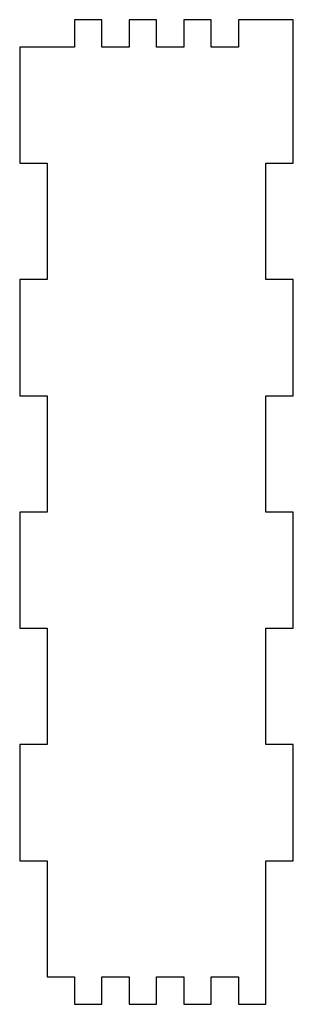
# Model space of a CAD drawing. Header units: metres. Extents: x -25 to 225, y -25 to 875.
import ezdxf

# ---------------------------------------------------------------- set-up
doc = ezdxf.new("R2010")
doc.units = ezdxf.units.M

msp = doc.modelspace()

# ---------------------------------------------------------------- linework, layer by layer
for p, q in [((50, 875), (25, 875)), ((25, 875), (25, 850)), ((50, 850), (50, 875)), ((100, 875), (75, 875)), ((75, 875), (75, 850)), ((100, 850), (100, 875)), ((150, 875), (125, 875)), ((125, 875), (125, 850)), ((150, 850), (150, 875)), ((225, 875), (175, 875)), ((175, 875), (175, 850)), ((225, 743.75), (225, 875)), ((25, 850), (-25, 850)), ((-25, 850), (-25, 743.75)), ((75, 850), (50, 850)), ((125, 850), (100, 850)), ((175, 850), (150, 850)), ((-25, 743.75), (0, 743.75)), ((0, 743.75), (0, 637.5)), ((200, 637.5), (200, 743.75)), ((200, 743.75), (225, 743.75)), ((0, 637.5), (-25, 637.5)), ((-25, 637.5), (-25, 531.25)), ((225, 637.5), (200, 637.5)), ((225, 531.25), (225, 637.5)), ((-25, 531.25), (0, 531.25)), ((0, 531.25), (0, 425)), ((200, 425), (200, 531.25)), ((200, 531.25), (225, 531.25)), ((0, 425), (-25, 425)), ((-25, 425), (-25, 318.75)), ((225, 425), (200, 425)), ((225, 318.75), (225, 425)), ((-25, 318.75), (0, 318.75)), ((0, 318.75), (0, 212.5)), ((200, 212.5), (200, 318.75)), ((200, 318.75), (225, 318.75)), ((0, 212.5), (-25, 212.5)), ((-25, 212.5), (-25, 106.25)), ((225, 212.5), (200, 212.5)), ((225, 106.25), (225, 212.5)), ((-25, 106.25), (0, 106.25)), ((0, 106.25), (0, 0)), ((200, -25), (200, 106.25)), ((200, 106.25), (225, 106.25)), ((0, 0), (25, 0)), ((25, 0), (25, -25)), ((50, -25), (50, 0)), ((50, 0), (75, 0)), ((75, 0), (75, -25)), ((100, -25), (100, 0)), ((100, 0), (125, 0)), ((125, 0), (125, -25)), ((150, -25), (150, 0)), ((150, 0), (175, 0)), ((175, 0), (175, -25)), ((25, -25), (50, -25)), ((75, -25), (100, -25)), ((125, -25), (150, -25)), ((175, -25), (200, -25))]:
    msp.add_line(p, q)

doc.saveas('drawing.dxf')
